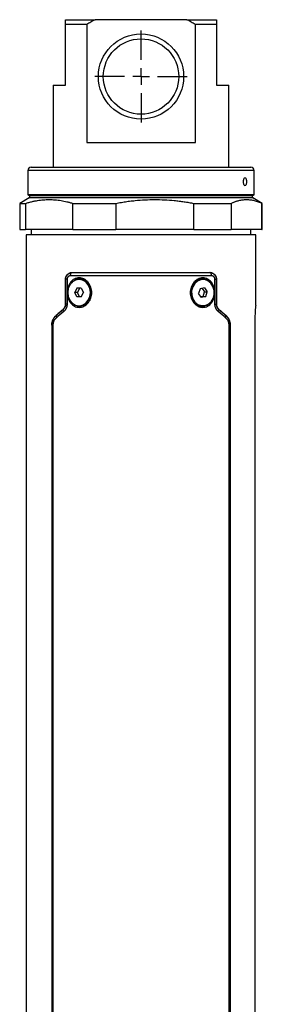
# Model space of a CAD drawing. Header units: millimetres. Extents: x 48 to 750, y 23 to 618.
# Tile 9 of 10: x 432 to 506, y 202 to 502. Entities that reach past the tile are written whole.
import ezdxf

# ---------------------------------------------------------------- set-up
doc = ezdxf.new("R2010")
doc.units = ezdxf.units.MM
doc.layers.add('SLD-0', color=179, linetype='Continuous')

# ---------------------------------------------------------------- blocks, each defined once
blk = doc.blocks.new('SW_CENTERMARKSYMBOL_0')
at = {"layer": 'SLD-0', "color": 0}
for p, q in [((0, 5.08), (0, 14.04)), ((-5.08, 0), (-14.04, 0)), ((0, 0), (-2.54, 0)), ((0, 0), (0, 2.54)), ((0, 0), (0, -2.54)), ((0, 0), (2.54, 0)), ((5.08, 0), (14.04, 0)), ((0, -5.08), (0, -14.04))]:
    blk.add_line(p, q, dxfattribs=at)

msp = doc.modelspace()

# ---------------------------------------------------------------- linework, layer by layer
at = {"color": 7, "linetype": 'Continuous', "lineweight": 25}
for p, q in [((445.77, 501.91), (454.75, 501.91)), ((482.79, 501.91), (454.75, 501.91)), ((482.79, 501.91), (491.77, 501.91)), ((445.77, 481.91), (445.77, 500.41)), ((452.2, 500.41), (445.77, 500.41)), ((452.2, 500.41), (452.2, 464.41)), ((485.34, 464.41), (485.34, 500.41)), ((491.77, 500.41), (485.34, 500.41)), ((491.77, 500.41), (491.77, 481.91)), ((442.02, 481.91), (442.02, 456.91)), ((442.02, 481.91), (445.77, 481.91)), ((491.77, 481.91), (495.52, 481.91)), ((495.52, 456.91), (495.52, 481.91)), ((452.2, 464.41), (485.34, 464.41)), ((435.27, 456.91), (499.58, 456.91)), ((499.58, 456.91), (502.27, 456.91)), ((434.27, 455.91), (434.27, 448.49)), ((503.27, 448.49), (503.27, 455.91)), ((434.67, 447.56), (431.77, 445.89)), ((434.27, 448.49), (434.67, 448.26)), ((500.5, 448.49), (434.27, 448.49)), ((503.27, 448.49), (500.5, 448.49)), ((502.87, 448.26), (503.27, 448.49)), ((505.77, 445.89), (502.87, 447.56)), ((431.77, 445.89), (431.77, 437.91)), ((431.77, 445.89), (433.57, 445.89)), ((433.57, 445.89), (433.57, 437.91)), ((447.99, 445.89), (461.06, 445.89)), ((447.99, 437.91), (447.99, 445.89)), ((461.06, 445.89), (461.06, 437.91)), ((484.89, 437.91), (484.89, 445.89)), ((484.89, 445.89), (496.25, 445.89)), ((496.25, 445.89), (496.25, 437.91)), ((505.67, 445.89), (505.77, 445.89)), ((505.67, 437.91), (505.67, 445.89)), ((505.77, 437.91), (505.77, 445.89)), ((431.77, 437.91), (433.57, 437.91)), ((447.99, 437.91), (433.57, 437.91)), ((433.77, 436.31), (433.77, 88.31)), ((503.77, 436.31), (433.77, 436.31)), ((435.27, 437.91), (435.27, 436.31)), ((447.99, 437.91), (461.06, 437.91)), ((484.89, 437.91), (461.06, 437.91)), ((484.89, 437.91), (496.25, 437.91)), ((505.67, 437.91), (496.25, 437.91)), ((502.27, 436.31), (502.27, 437.91)), ((503.77, 414.71), (503.77, 436.31)), ((505.67, 437.91), (505.77, 437.91)), ((445.77, 422.84), (445.77, 415.13)), ((445.77, 415.13), (445.77, 422.81)), ((446.22, 422.79), (445.82, 422.79)), ((445.82, 415.11), (445.82, 422.79)), ((446.22, 422.79), (446.22, 415.11)), ((450.04, 422.66), (449.89, 422.66)), ((487.64, 422.66), (487.49, 422.66)), ((491.32, 415.11), (491.32, 422.79)), ((491.32, 422.79), (491.72, 422.79)), ((491.72, 422.79), (491.72, 415.11)), ((491.77, 422.84), (491.77, 415.13)), ((491.77, 422.81), (491.77, 415.13)), ((449.23, 419.99), (448.56, 418.66)), ((449.23, 417.33), (448.56, 418.66)), ((449.36, 418.66), (448.56, 418.66)), ((450.56, 419.99), (449.23, 419.99)), ((450.03, 419.99), (449.36, 418.66)), ((450.03, 417.33), (449.36, 418.66)), ((450.56, 419.99), (451.23, 418.66)), ((450.56, 417.33), (451.23, 418.66)), ((453.51, 418.66), (453.36, 418.66)), ((484.08, 417.97), (484.23, 417.97)), ((486.79, 419.84), (486.33, 418.39)), ((487.19, 417.21), (486.33, 418.39)), ((488.1, 420.11), (486.79, 419.84)), ((487.4, 419.96), (488.15, 418.93)), ((487.7, 417.48), (488.15, 418.93)), ((488.1, 420.11), (488.95, 418.93)), ((488.15, 418.93), (488.95, 418.93)), ((488.5, 417.48), (488.95, 418.93)), ((446.22, 415.11), (445.82, 415.11)), ((450.56, 417.33), (449.23, 417.33)), ((449.89, 414.66), (450.04, 414.66)), ((487.7, 417.48), (487.08, 417.36)), ((488.5, 417.48), (487.19, 417.21)), ((487.49, 414.66), (487.64, 414.66)), ((487.7, 417.48), (488.5, 417.48)), ((491.32, 415.11), (491.72, 415.11)), ((445.42, 414.03), (445.22, 413.78)), ((492.31, 413.78), (492.12, 414.03)), ((441.57, 408.78), (441.57, 115.84)), ((441.92, 408.75), (441.63, 408.75)), ((441.63, 115.87), (441.63, 408.75)), ((441.92, 408.75), (441.92, 115.87)), ((495.62, 115.87), (495.62, 408.75)), ((495.91, 408.75), (495.62, 408.75)), ((495.91, 408.75), (495.91, 115.87)), ((495.97, 408.78), (495.97, 115.84)), ((503.51, 410.46), (503.51, 162.55))]:
    msp.add_line(p, q, dxfattribs=at)
at = {"color": 8, "linetype": 'Continuous', "lineweight": 25}
for p, q in [((500.5, 455.91), (434.27, 455.91)), ((503.27, 455.91), (500.5, 455.91)), ((434.67, 448.26), (500.13, 448.26)), ((502.87, 447.56), (434.67, 447.56)), ((500.13, 448.26), (502.87, 448.26))]:
    msp.add_line(p, q, dxfattribs=at)
at = {"color": 7, "linetype": 'Continuous', "lineweight": 25, "flags": 128}
for points in [[(447.24, 423.78), (447.26, 423.97), (447.29, 424.16), (447.34, 424.33), (447.41, 424.48), (447.49, 424.6), (447.59, 424.7), (447.69, 424.75), (447.8, 424.78)], [(447.77, 424.81), (447.79, 424.79), (447.8, 424.78)], [(489.73, 424.78), (489.75, 424.8), (489.77, 424.81)], [(490.29, 423.78), (490.28, 423.97), (490.25, 424.16), (490.2, 424.33), (490.13, 424.48), (490.04, 424.6), (489.95, 424.7), (489.84, 424.75), (489.73, 424.78)], [(445.82, 422.79), (445.79, 422.82), (445.77, 422.84)], [(453.36, 418.66), (453.19, 419.9), (452.69, 421.01), (451.93, 421.9), (450.96, 422.46), (449.89, 422.66), (448.82, 422.46), (447.86, 421.9), (447.09, 421.01), (446.6, 419.9), (446.43, 418.66)], [(491.05, 419.35), (490.7, 420.54), (490.05, 421.54), (489.16, 422.25), (488.12, 422.62), (487.04, 422.6), (486.02, 422.19), (485.15, 421.44), (484.53, 420.41), (484.21, 419.22), (484.23, 417.97)], [(491.77, 422.84), (491.74, 422.81), (491.72, 422.79)], [(446.43, 418.66), (446.6, 417.42), (447.09, 416.31), (447.86, 415.42), (448.82, 414.86), (449.89, 414.66), (450.96, 414.86), (451.93, 415.42), (452.69, 416.31), (453.19, 417.42), (453.36, 418.66)], [(484.23, 417.97), (484.58, 416.78), (485.23, 415.78), (486.12, 415.07), (487.16, 414.7), (488.24, 414.72), (489.27, 415.13), (490.13, 415.88), (490.75, 416.91), (491.07, 418.1), (491.05, 419.35)], [(445.77, 415.13), (445.79, 415.12), (445.82, 415.11)], [(491.72, 415.11), (491.75, 415.12), (491.77, 415.13)], [(442.92, 411.74), (442.94, 411.73), (442.97, 411.72)], [(445.14, 413.63), (445.11, 413.64), (445.09, 413.65)], [(492.44, 413.65), (492.41, 413.64), (492.39, 413.63)], [(494.57, 411.72), (494.6, 411.73), (494.62, 411.74)], [(441.63, 408.75), (441.59, 408.77), (441.57, 408.78)], [(495.97, 408.78), (495.93, 408.77), (495.91, 408.75)]]:
    msp.add_lwpolyline(points, dxfattribs=at)
at = {"color": 7, "linetype": 'Continuous', "lineweight": 25}
for radius in [13, 11.5]:
    msp.add_circle((468.77, 484.56), radius, dxfattribs=at)
for centre, radius, start, end in [((435.27, 455.91), 1, 90, 180), ((502.27, 455.91), 1, 0, 90), ((434.47, 447.91), 0.4, 300, 60), ((503.07, 447.91), 0.4, 120, 240), ((449.77, 418.93), 3.74, 355.8853, 85.9014), ((487.82, 418.84), 3.84, 94.8517, 193.1203), ((449.73, 418.43), 3.78, 274.7021, 3.5111), ((487.67, 418.26), 3.6, 184.61, 267.181), ((443.5, 411.34), 0.654, 144.3066, 213.4592), ((445.7, 413.29), 0.651, 148.5316, 218.2589), ((491.84, 413.29), 0.651, 321.7411, 31.4684), ((494.04, 411.34), 0.654, 326.5408, 35.6934)]:
    msp.add_arc(centre, radius, start, end, dxfattribs=at)
for start_param, end_param in [(2.193943, 2.198962), (2.128571, 2.174991)]:
    msp.add_ellipse((468.77, 410.46), major_axis=(34.58, 16.99), ratio=0.402361, start_param=start_param, end_param=end_param, dxfattribs=at)
for points, knots in [([(445.77, 500.41), (445.77, 500.52), (445.77, 500.74), (445.77, 501.06), (445.77, 501.36), (445.77, 501.64), (445.77, 501.82), (445.77, 501.91)], [0, 0, 0, 0, 0.207647, 0.41142, 0.611368, 0.807543, 1, 1, 1, 1]), ([(454.75, 501.91), (454.54, 501.79), (454.12, 501.56), (453.48, 501.19), (452.84, 500.81), (452.41, 500.54), (452.2, 500.41)], [0, 0, 0, 0, 0.241983, 0.489287, 0.741948, 1, 1, 1, 1]), ([(485.34, 500.41), (485.12, 500.54), (484.69, 500.81), (484.05, 501.19), (483.42, 501.56), (483, 501.79), (482.79, 501.91)], [0, 0, 0, 0, 0.258052, 0.510713, 0.758017, 1, 1, 1, 1]), ([(491.77, 501.91), (491.77, 501.84), (491.77, 501.69), (491.77, 501.45), (491.77, 501.21), (491.77, 500.95), (491.77, 500.69), (491.77, 500.5), (491.77, 500.41)], [0, 0, 0, 0, 0.160124, 0.322824, 0.488131, 0.656077, 0.82669, 1, 1, 1, 1]), ([(500.5, 453.71), (500.45, 453.71), (500.32, 453.65), (500.14, 453.38), (500.03, 452.94), (499.99, 452.49), (500.03, 452.03), (500.14, 451.6), (500.32, 451.32), (500.5, 451.24), (500.68, 451.32), (500.84, 451.6), (500.94, 452.03), (500.97, 452.49), (500.94, 452.94), (500.84, 453.38), (500.68, 453.65), (500.56, 453.71), (500.5, 453.71)], [0, 0, 0, 0, 0.054046, 0.124957, 0.195845, 0.24997, 0.303987, 0.374932, 0.445895, 0.499883, 0.554056, 0.624898, 0.695829, 0.749863, 0.803898, 0.874811, 0.945901, 1, 1, 1, 1]), ([(433.57, 445.89), (433.75, 445.94), (434.09, 446.05), (434.6, 446.19), (435.12, 446.33), (435.63, 446.45), (436.14, 446.56), (436.65, 446.66), (437.59, 446.82), (438.96, 446.99), (440.77, 447.07), (442.57, 447), (444.08, 446.81), (445.28, 446.59), (446.18, 446.39), (447.08, 446.16), (447.68, 445.98), (447.99, 445.89)], [0, 0, 0, 0, 0.036252, 0.072275, 0.108103, 0.143774, 0.179326, 0.214797, 0.250228, 0.374983, 0.498954, 0.623348, 0.748669, 0.811005, 0.873533, 0.936465, 1, 1, 1, 1]), ([(461.06, 445.89), (461.35, 445.94), (461.91, 446.05), (462.77, 446.19), (463.61, 446.33), (464.46, 446.45), (465.31, 446.56), (466.15, 446.66), (467.71, 446.82), (469.97, 446.99), (472.95, 447.07), (475.94, 447), (478.43, 446.81), (480.41, 446.59), (481.9, 446.39), (483.39, 446.16), (484.39, 445.98), (484.89, 445.89)], [0, 0, 0, 0, 0.036252, 0.072275, 0.108103, 0.143774, 0.179326, 0.214797, 0.250228, 0.374983, 0.498954, 0.623348, 0.748669, 0.811005, 0.873533, 0.936465, 1, 1, 1, 1]), ([(496.25, 445.89), (496.37, 445.94), (496.59, 446.05), (496.93, 446.19), (497.26, 446.33), (497.6, 446.45), (497.93, 446.56), (498.27, 446.66), (498.89, 446.82), (499.78, 446.99), (500.96, 447.07), (502.14, 446.99), (503.13, 446.81), (503.91, 446.59), (504.49, 446.39), (505.08, 446.16), (505.47, 445.98), (505.67, 445.89)], [0, 0, 0, 0, 0.036264, 0.072309, 0.108173, 0.14389, 0.179499, 0.215039, 0.25055, 0.37587, 0.500254, 0.624466, 0.749584, 0.811685, 0.873985, 0.93669, 1, 1, 1, 1]), ([(445.77, 422.84), (445.77, 422.88), (445.77, 422.95), (445.78, 423.06), (445.79, 423.17), (445.82, 423.31), (445.87, 423.49), (445.98, 423.75), (446.16, 424.04), (446.43, 424.32), (446.73, 424.54), (447.03, 424.68), (447.29, 424.76), (447.53, 424.8), (447.69, 424.81), (447.77, 424.81)], [0, 0, 0, 0, 0.031062, 0.062187, 0.093545, 0.125303, 0.186908, 0.250563, 0.375418, 0.50046, 0.622964, 0.749868, 0.833052, 0.916183, 1, 1, 1, 1]), ([(445.82, 422.79), (445.82, 422.83), (445.82, 422.92), (445.83, 423.06), (445.85, 423.19), (445.89, 423.33), (445.93, 423.47), (445.99, 423.6), (446.05, 423.73), (446.13, 423.86), (446.22, 423.99), (446.31, 424.11), (446.46, 424.26), (446.71, 424.46), (447.04, 424.64), (447.38, 424.74), (447.63, 424.77), (447.76, 424.78), (447.8, 424.78)], [0, 0, 0, 0, 0.040777, 0.08267, 0.125656, 0.169698, 0.214744, 0.260728, 0.307573, 0.35519, 0.403481, 0.452341, 0.501661, 0.613543, 0.750995, 0.875372, 0.957183, 1, 1, 1, 1]), ([(447.24, 423.78), (447.21, 423.78), (447.15, 423.78), (447.06, 423.76), (446.97, 423.74), (446.86, 423.71), (446.72, 423.64), (446.56, 423.53), (446.42, 423.39), (446.32, 423.23), (446.26, 423.08), (446.22, 422.94), (446.22, 422.84), (446.22, 422.79)], [0, 0, 0, 0, 0.062941, 0.125307, 0.187405, 0.249548, 0.376379, 0.499131, 0.627339, 0.748911, 0.834723, 0.917468, 1, 1, 1, 1]), ([(490.29, 423.78), (490.12, 423.78), (489.79, 423.78), (489.28, 423.78), (488.76, 423.78), (488.24, 423.78), (487.71, 423.78), (487.18, 423.78), (486.65, 423.78), (486.11, 423.78), (485.56, 423.78), (485.01, 423.78), (484.46, 423.78), (483.9, 423.78), (483.34, 423.78), (482.78, 423.78), (482.21, 423.78), (481.63, 423.78), (481.06, 423.78), (480.48, 423.78), (479.9, 423.78), (479.31, 423.78), (478.72, 423.78), (478.13, 423.78), (477.54, 423.78), (476.95, 423.78), (476.35, 423.78), (475.75, 423.78), (475.15, 423.78), (474.55, 423.78), (473.94, 423.78), (473.34, 423.78), (472.73, 423.78), (472.12, 423.78), (471.51, 423.78), (470.9, 423.78), (470.29, 423.78), (469.68, 423.78), (469.07, 423.78), (468.46, 423.78), (467.85, 423.78), (467.24, 423.78), (466.63, 423.78), (466.02, 423.78), (465.41, 423.78), (464.8, 423.78), (464.2, 423.78), (463.59, 423.78), (462.99, 423.78), (462.38, 423.78), (461.78, 423.78), (461.18, 423.78), (460.59, 423.78), (459.99, 423.78), (459.4, 423.78), (458.81, 423.78), (458.22, 423.78), (457.64, 423.78), (457.05, 423.78), (456.48, 423.78), (455.9, 423.78), (455.33, 423.78), (454.76, 423.78), (454.19, 423.78), (453.63, 423.78), (453.07, 423.78), (452.52, 423.78), (451.97, 423.78), (451.43, 423.78), (450.89, 423.78), (450.35, 423.78), (449.82, 423.78), (449.29, 423.78), (448.77, 423.78), (448.26, 423.78), (447.75, 423.78), (447.41, 423.78), (447.24, 423.78)], [0, 0, 0, 0, 0.013333, 0.026667, 0.04, 0.053333, 0.066667, 0.08, 0.093333, 0.106667, 0.12, 0.133333, 0.146667, 0.16, 0.173333, 0.186667, 0.2, 0.213333, 0.226667, 0.24, 0.253333, 0.266667, 0.28, 0.293333, 0.306667, 0.32, 0.333333, 0.346667, 0.36, 0.373333, 0.386667, 0.4, 0.413333, 0.426667, 0.44, 0.453333, 0.466667, 0.48, 0.493333, 0.506667, 0.52, 0.533333, 0.546667, 0.56, 0.573333, 0.586667, 0.6, 0.613333, 0.626667, 0.64, 0.653333, 0.666667, 0.68, 0.693333, 0.706667, 0.72, 0.733333, 0.746667, 0.76, 0.773333, 0.786667, 0.8, 0.813333, 0.826667, 0.84, 0.853333, 0.866667, 0.88, 0.893333, 0.906667, 0.92, 0.933333, 0.946667, 0.96, 0.973333, 0.986667, 1, 1, 1, 1]), ([(447.77, 424.81), (450.78, 424.81), (454.15, 424.81), (461.27, 424.81), (465.02, 424.81), (472.52, 424.81), (476.26, 424.81), (483.38, 424.81), (486.75, 424.81), (489.77, 424.81)], [0, 0, 0, 0, 0.25, 0.25, 0.5, 0.5, 0.75, 0.75, 1, 1, 1, 1]), ([(447.8, 424.78), (447.97, 424.78), (448.31, 424.78), (448.82, 424.78), (449.35, 424.78), (449.89, 424.78), (450.45, 424.78), (451.01, 424.78), (451.59, 424.78), (452.18, 424.78), (452.78, 424.78), (453.39, 424.78), (454.02, 424.78), (454.65, 424.78), (455.3, 424.78), (455.96, 424.78), (456.63, 424.78), (457.32, 424.78), (458.01, 424.78), (458.72, 424.78), (459.44, 424.78), (460.16, 424.78), (460.9, 424.78), (461.65, 424.78), (462.41, 424.78), (463.18, 424.78), (463.95, 424.78), (464.74, 424.78), (465.54, 424.78), (466.34, 424.78), (467.15, 424.78), (467.97, 424.78), (469.05, 424.78), (470.38, 424.78), (471.94, 424.78), (473.48, 424.78), (474.97, 424.78), (476.43, 424.78), (477.86, 424.78), (479.24, 424.78), (480.58, 424.78), (481.88, 424.78), (483.14, 424.78), (484.35, 424.78), (485.51, 424.78), (486.64, 424.78), (487.71, 424.78), (488.74, 424.78), (489.4, 424.78), (489.73, 424.78)], [0, 0, 0, 0, 0.013689, 0.027545, 0.04157, 0.055762, 0.070122, 0.084648, 0.099341, 0.1142, 0.129225, 0.144415, 0.15977, 0.175289, 0.190972, 0.206819, 0.22283, 0.239003, 0.255338, 0.271833, 0.28849, 0.305307, 0.322283, 0.339419, 0.356712, 0.374163, 0.391771, 0.409535, 0.427455, 0.445529, 0.463757, 0.482138, 0.500673, 0.53636, 0.571472, 0.606003, 0.639949, 0.673304, 0.706063, 0.738221, 0.769775, 0.800721, 0.831052, 0.860768, 0.889864, 0.918338, 0.946187, 0.973409, 1, 1, 1, 1]), ([(489.73, 424.78), (489.77, 424.78), (489.9, 424.77), (490.15, 424.74), (490.49, 424.64), (490.83, 424.46), (491.1, 424.24), (491.31, 424.01), (491.46, 423.78), (491.58, 423.54), (491.66, 423.29), (491.71, 423.04), (491.72, 422.87), (491.72, 422.79)], [0, 0, 0, 0, 0.042481, 0.12454, 0.249819, 0.387546, 0.499461, 0.589352, 0.677386, 0.762934, 0.845461, 0.924567, 1, 1, 1, 1]), ([(489.77, 424.81), (489.81, 424.81), (489.86, 424.81), (489.9, 424.8), (489.91, 424.8)], [0, 0, 0, 0, 0.92014, 1, 1, 1, 1]), ([(489.77, 424.81), (489.81, 424.81), (489.91, 424.81), (490.05, 424.79), (490.19, 424.77), (490.33, 424.73), (490.54, 424.67), (490.8, 424.54), (491.1, 424.33), (491.37, 424.05), (491.55, 423.75), (491.66, 423.49), (491.72, 423.28), (491.76, 423.06), (491.76, 422.91), (491.77, 422.84)], [0, 0, 0, 0, 0.050269, 0.100222, 0.150017, 0.199811, 0.249762, 0.376158, 0.498768, 0.623085, 0.748437, 0.811741, 0.873986, 0.937179, 1, 1, 1, 1]), ([(491.32, 422.79), (491.32, 422.82), (491.31, 422.88), (491.3, 422.96), (491.28, 423.05), (491.25, 423.13), (491.2, 423.25), (491.11, 423.39), (490.98, 423.53), (490.82, 423.64), (490.65, 423.72), (490.47, 423.77), (490.35, 423.77), (490.29, 423.78)], [0, 0, 0, 0, 0.0494889, 0.0986273, 0.1480379, 0.1983332, 0.2500945, 0.3718405, 0.5001241, 0.622877, 0.749972, 0.8744001, 1, 1, 1, 1]), ([(448.8, 414.35), (448.57, 414.44), (448.12, 414.68), (447.53, 415.19), (447.03, 415.82), (446.66, 416.56), (446.4, 417.36), (446.27, 418.22), (446.27, 419.09), (446.4, 419.95), (446.65, 420.75), (447.03, 421.49), (447.52, 422.13), (448.11, 422.64), (448.78, 422.99), (449.51, 423.17), (450.26, 423.17), (451.01, 423), (451.72, 422.64), (452.35, 422.14), (452.9, 421.5), (453.32, 420.76), (453.61, 419.95), (453.76, 419.09), (453.76, 418.22), (453.62, 417.37), (453.33, 416.56), (452.9, 415.83), (452.36, 415.19), (451.73, 414.68), (451.03, 414.33), (450.28, 414.15), (449.52, 414.15), (449.03, 414.27), (448.8, 414.35)], [0, 0, 0, 0, 0.0310639, 0.0626931, 0.0939699, 0.1251224, 0.1560977, 0.1875702, 0.2190004, 0.2499983, 0.2810739, 0.3123825, 0.3439013, 0.3748266, 0.4059011, 0.4373204, 0.4688231, 0.4998765, 0.5308718, 0.5624255, 0.5938307, 0.6251372, 0.656271, 0.6877673, 0.7191091, 0.7501466, 0.7812377, 0.8126451, 0.8441525, 0.8749764, 0.9059495, 0.9372831, 0.968868, 1, 1, 1, 1]), ([(485.19, 415.21), (484.99, 415.39), (484.63, 415.82), (484.21, 416.56), (483.92, 417.37), (483.77, 418.22), (483.77, 419.09), (483.92, 419.95), (484.21, 420.76), (484.63, 421.5), (485.17, 422.13), (485.81, 422.63), (486.51, 422.99), (487.25, 423.17), (488.01, 423.17), (488.74, 422.99), (489.41, 422.64), (490, 422.14), (490.5, 421.51), (490.87, 420.77), (491.13, 419.96), (491.26, 419.1), (491.26, 418.23), (491.13, 417.37), (490.88, 416.56), (490.5, 415.82), (490.01, 415.19), (489.42, 414.69), (488.75, 414.33), (488.03, 414.15), (487.28, 414.15), (486.53, 414.33), (485.81, 414.68), (485.39, 415.02), (485.19, 415.21)], [0, 0, 0, 0, 0.031129, 0.062684, 0.093972, 0.125104, 0.156158, 0.187596, 0.21903, 0.249932, 0.280977, 0.312317, 0.343861, 0.374695, 0.405596, 0.43713, 0.468623, 0.499813, 0.53086, 0.562342, 0.593753, 0.625017, 0.65622, 0.687586, 0.718963, 0.75003, 0.781225, 0.812624, 0.844074, 0.874892, 0.905764, 0.937206, 0.968719, 1, 1, 1, 1]), ([(445.09, 413.65), (445.13, 413.68), (445.19, 413.74), (445.28, 413.83), (445.37, 413.95), (445.47, 414.1), (445.58, 414.28), (445.66, 414.48), (445.72, 414.69), (445.76, 414.91), (445.76, 415.06), (445.77, 415.13)], [0, 0, 0, 0, 0.0848364, 0.1680825, 0.2500841, 0.3767738, 0.4997941, 0.6267398, 0.7497868, 0.8756556, 1, 1, 1, 1]), ([(445.14, 413.63), (445.17, 413.66), (445.24, 413.72), (445.33, 413.82), (445.41, 413.91), (445.48, 414.02), (445.55, 414.12), (445.62, 414.26), (445.7, 414.44), (445.77, 414.66), (445.81, 414.88), (445.81, 415.04), (445.82, 415.11)], [0, 0, 0, 0, 0.093194, 0.182394, 0.267601, 0.348833, 0.426131, 0.49956, 0.632319, 0.75929, 0.881461, 1, 1, 1, 1]), ([(446.22, 415.11), (446.22, 415.06), (446.22, 414.96), (446.2, 414.82), (446.19, 414.67), (446.16, 414.53), (446.13, 414.39), (446.09, 414.25), (446.04, 414.11), (445.98, 413.97), (445.9, 413.79), (445.78, 413.57), (445.6, 413.32), (445.41, 413.09), (445.26, 412.96), (445.18, 412.89)], [0, 0, 0, 0, 0.055216, 0.110032, 0.164666, 0.219339, 0.27427, 0.329676, 0.385769, 0.442752, 0.50082, 0.621169, 0.743494, 0.869307, 1, 1, 1, 1]), ([(492.35, 412.89), (492.31, 412.93), (492.22, 413), (492.1, 413.13), (491.99, 413.26), (491.88, 413.39), (491.78, 413.53), (491.69, 413.68), (491.6, 413.86), (491.5, 414.08), (491.42, 414.33), (491.36, 414.58), (491.32, 414.85), (491.32, 415.02), (491.32, 415.11)], [0, 0, 0, 0, 0.075466, 0.149173, 0.221365, 0.292301, 0.362256, 0.431514, 0.500368, 0.603763, 0.704203, 0.802881, 0.901054, 1, 1, 1, 1]), ([(491.72, 415.11), (491.72, 415.07), (491.72, 415), (491.73, 414.89), (491.75, 414.78), (491.77, 414.66), (491.8, 414.55), (491.83, 414.44), (491.88, 414.34), (491.94, 414.19), (492.05, 414.01), (492.21, 413.8), (492.33, 413.69), (492.39, 413.63)], [0, 0, 0, 0, 0.058924, 0.118582, 0.179139, 0.240744, 0.303538, 0.367648, 0.433192, 0.500281, 0.651128, 0.81762, 1, 1, 1, 1]), ([(491.77, 415.13), (491.77, 415.1), (491.77, 415.02), (491.78, 414.91), (491.79, 414.8), (491.82, 414.65), (491.88, 414.48), (491.96, 414.28), (492.06, 414.1), (492.17, 413.93), (492.3, 413.78), (492.39, 413.69), (492.44, 413.65)], [0, 0, 0, 0, 0.062089, 0.1242566, 0.186852, 0.2502172, 0.3733295, 0.5003452, 0.6233084, 0.7500739, 0.8734512, 1, 1, 1, 1]), ([(503.77, 414.71), (503.76, 414.65), (503.74, 414.52), (503.64, 413.54), (503.53, 412.13), (503.52, 411.02), (503.51, 410.46)], [0, 0, 0, 0, 0.249702, 0.499567, 0.749407, 1, 1, 1, 1]), ([(441.57, 408.78), (441.57, 408.83), (441.57, 408.93), (441.58, 409.09), (441.59, 409.24), (441.61, 409.4), (441.64, 409.55), (441.7, 409.8), (441.8, 410.13), (441.96, 410.51), (442.16, 410.86), (442.38, 411.18), (442.63, 411.48), (442.82, 411.65), (442.92, 411.74)], [0, 0, 0, 0, 0.040814, 0.081749, 0.122964, 0.164612, 0.206847, 0.249811, 0.372638, 0.50034, 0.617814, 0.739463, 0.866503, 1, 1, 1, 1]), ([(441.63, 408.75), (441.63, 408.81), (441.63, 408.92), (441.64, 409.09), (441.66, 409.25), (441.68, 409.42), (441.71, 409.59), (441.76, 409.76), (441.8, 409.93), (441.86, 410.1), (441.92, 410.26), (442.01, 410.46), (442.13, 410.7), (442.3, 410.96), (442.49, 411.23), (442.71, 411.48), (442.88, 411.64), (442.97, 411.72)], [0, 0, 0, 0, 0.046531, 0.093733, 0.141629, 0.190238, 0.239573, 0.289643, 0.340455, 0.39201, 0.444305, 0.497337, 0.586531, 0.681597, 0.782371, 0.888609, 1, 1, 1, 1]), ([(494.57, 411.72), (494.62, 411.67), (494.71, 411.59), (494.85, 411.45), (494.97, 411.31), (495.09, 411.16), (495.2, 411.02), (495.29, 410.87), (495.38, 410.72), (495.46, 410.57), (495.56, 410.37), (495.68, 410.1), (495.78, 409.76), (495.85, 409.42), (495.9, 409.09), (495.9, 408.86), (495.91, 408.75)], [0, 0, 0, 0, 0.062503, 0.123467, 0.182831, 0.240541, 0.296548, 0.35081, 0.403293, 0.453969, 0.502821, 0.608109, 0.710439, 0.809813, 0.90629, 1, 1, 1, 1]), ([(494.62, 411.74), (494.67, 411.7), (494.76, 411.61), (494.9, 411.47), (495.03, 411.32), (495.15, 411.17), (495.27, 411.02), (495.37, 410.86), (495.47, 410.69), (495.59, 410.46), (495.73, 410.13), (495.85, 409.75), (495.92, 409.4), (495.96, 409.09), (495.96, 408.88), (495.97, 408.78)], [0, 0, 0, 0, 0.067528, 0.133329, 0.197523, 0.260238, 0.321612, 0.38179, 0.440929, 0.499193, 0.626535, 0.749631, 0.835226, 0.918271, 1, 1, 1, 1]), ([(442.95, 410.98), (442.91, 410.94), (442.84, 410.88), (442.74, 410.78), (442.64, 410.67), (442.52, 410.52), (442.37, 410.32), (442.22, 410.05), (442.09, 409.76), (442, 409.47), (441.95, 409.21), (441.92, 408.98), (441.92, 408.83), (441.92, 408.75)], [0, 0, 0, 0, 0.063915, 0.126731, 0.188566, 0.249546, 0.376807, 0.498647, 0.626484, 0.749176, 0.833839, 0.917099, 1, 1, 1, 1]), ([(495.62, 408.75), (495.62, 408.8), (495.62, 408.89), (495.61, 409.03), (495.59, 409.16), (495.57, 409.3), (495.52, 409.5), (495.45, 409.75), (495.32, 410.05), (495.16, 410.32), (494.99, 410.56), (494.79, 410.78), (494.65, 410.91), (494.58, 410.98)], [0, 0, 0, 0, 0.049492, 0.099057, 0.148922, 0.199311, 0.250439, 0.372925, 0.501045, 0.623029, 0.750381, 0.873207, 1, 1, 1, 1])]:
    msp.add_open_spline(points, degree=3, knots=knots, dxfattribs=at)
at = {"color": 8, "linetype": 'Continuous', "lineweight": 25}
for points, knots in [([(453.12, 420.41), (453.11, 420.45), (453.05, 420.71), (452.84, 421.01), (452.58, 421.41), (452.21, 421.85), (451.66, 422.31), (450.97, 422.65), (450.32, 422.82), (449.65, 422.82), (448.97, 422.66), (448.35, 422.31), (447.92, 421.97), (447.75, 421.72), (447.71, 421.67)], [0, 0, 0, 0, 0.013422, 0.110264, 0.14568, 0.209086, 0.350083, 0.4464, 0.546486, 0.650402, 0.757815, 0.868336, 0.974233, 1, 1, 1, 1]), ([(489.48, 422.02), (489.34, 422.14), (489.03, 422.43), (488.27, 422.77), (487.41, 422.87), (486.55, 422.65), (485.69, 422.22), (484.75, 421.29), (484.16, 419.86), (483.95, 418.76), (484.08, 418.25), (484.08, 418.25)], [0, 0, 0, 0, 0.064853, 0.156184, 0.310804, 0.387637, 0.483446, 0.655493, 0.827459, 0.999959, 1, 1, 1, 1]), ([(448.97, 414.69), (449.18, 414.63), (449.6, 414.5), (450.28, 414.5), (450.98, 414.66), (451.64, 415), (452.22, 415.48), (452.87, 416.26), (453.42, 417.43), (453.44, 418.46), (453.46, 418.95)], [0, 0, 0, 0, 0.096541, 0.196724, 0.30023, 0.406685, 0.508605, 0.609443, 0.812022, 1, 1, 1, 1]), ([(447.85, 415.47), (448.05, 415.29), (448.38, 414.96), (448.8, 414.77), (448.97, 414.69)], [0, 0, 0, 0, 0.5703595, 1, 1, 1, 1]), ([(484.42, 416.94), (484.44, 416.87), (484.57, 416.29), (484.98, 415.86), (485.34, 415.48)], [0, 0, 0, 0, 0.118335, 1, 1, 1, 1]), ([(485.34, 415.48), (485.56, 415.29), (485.97, 414.94), (486.85, 414.55), (487.73, 414.45), (488.56, 414.68), (489.08, 414.9), (489.32, 415.18), (489.39, 415.26)], [0, 0, 0, 0, 0.1797068, 0.3439868, 0.6217842, 0.7609294, 0.9317325, 1, 1, 1, 1])]:
    msp.add_open_spline(points, degree=3, knots=knots, dxfattribs=at)
at = {"color": 7, "linetype": 'Continuous', "lineweight": 25}
for points in [[(442.92, 411.74), (443.62, 412.36), (444.35, 412.99), (445.09, 413.65)], [(445.18, 412.89), (444.42, 412.24), (443.68, 411.6), (442.95, 410.98)], [(442.97, 411.72), (443.67, 412.34), (444.4, 412.98), (445.14, 413.63)], [(494.58, 410.98), (493.86, 411.6), (493.11, 412.24), (492.35, 412.89)], [(492.39, 413.63), (493.13, 412.98), (493.86, 412.34), (494.57, 411.72)], [(492.44, 413.65), (493.19, 412.99), (493.91, 412.36), (494.62, 411.74)]]:
    msp.add_open_spline(points, degree=3, dxfattribs=at)

# ---------------------------------------------------------------- block references
at = {"layer": 'SLD-0'}
msp.add_blockref('SW_CENTERMARKSYMBOL_0', (468.77, 484.56), dxfattribs=at)

doc.saveas('drawing.dxf')
